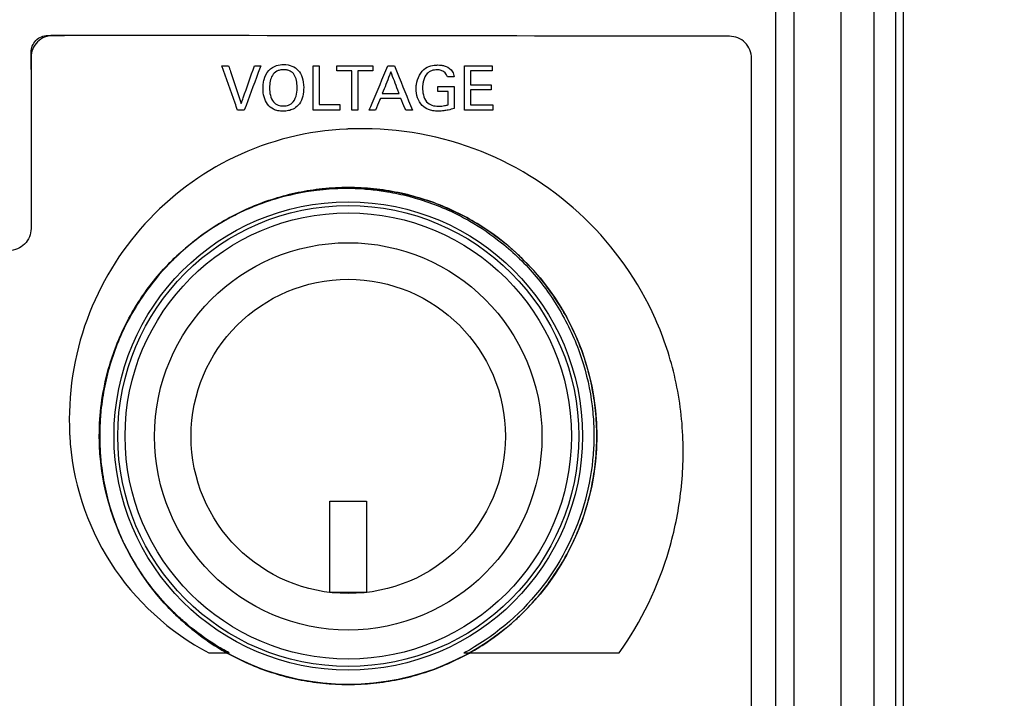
# Model space of a CAD drawing. Header units: inches. Extents: x 0 to 34, y 0 to 22.
# Tile 41 of 86: x 11.5 to 12.2, y 12.2 to 12.7. Entities that reach past the tile are written whole.
import ezdxf

# ---------------------------------------------------------------- set-up
doc = ezdxf.new("R2010")
doc.units = ezdxf.units.IN
doc.header["$LTSCALE"] = 1.87
doc.header["$MEASUREMENT"] = 0
doc.layers.get('0').update_dxf_attribs({"linetype": 'CONTINUOUS'})
for name, color, linetype in [('COSMETIC', 7, 'CONTINUOUS'), ('DATUMCURVES', 7, 'CONTINUOUS'), ('DIMENSIONS', 7, 'CONTINUOUS')]:
    doc.layers.add(name, color=color, linetype=linetype)
doc.styles.get("Standard").update_dxf_attribs({"font": 'txt', "width": 0.8})
doc.dimstyles.new('DIMSTYLE_1', dxfattribs={"dimtxt": 0.125, "dimasz": 0.1875, "dimexe": 0.18, "dimexo": 0.0625, "dimgap": 0.09, "dimtad": 0, "dimtih": 1, "dimtoh": 1, "dimdec": 3, "dimlfac": 2, "dimzin": 4, "dimdsep": 46, "dimtxsty": 'STANDARD', "dimblk": '_FILLED', "dimblk1": '_FILLED', "dimblk2": '_FILLED', "dimcen": 0.09, "dimadec": 0, "dimazin": 0, "dimtp": 0.01, "dimtm": 0.01, "dimtfac": 1, "dimtdec": 3, "dimtofl": 0, "dimtmove": 0, "dimatfit": 3, "dimldrblk": '_FILLED', "dimfxl": 1, "dimtolj": 1, "dimtzin": 4, "dimarcsym": 0})

# ---------------------------------------------------------------- blocks, each defined once
blk = doc.blocks.new('_FILLED')
at = {"color": 0, "linetype": 'BYBLOCK'}
blk.add_solid([(0, 0), (-1, 0.1667), (-1, -0.1667)], dxfattribs=at)
blk = doc.blocks.new('*D0')
at = {"layer": 'DIMENSIONS', "color": 2, "linetype": 'CONTINUOUS'}
for p, q in [((12.09386, 14.07421), (13.04962, 14.06731)), ((12.92462, 14.06821), (12.90569, 11.44602)), ((12.88496, 8.57383), (12.90389, 11.19602)), ((12.13025, 8.57928), (13.00996, 8.57293))]:
    blk.add_line(p, q, dxfattribs=at)
at = {"layer": 'DIMENSIONS', "color": 2, "linetype": 'CONTINUOUS', "xscale": 0.1875, "yscale": 0.1875, "zscale": 0.1875}
for p, rotation in [((12.92462, 14.06821), 89.586465), ((12.88496, 8.57383), 269.586465)]:
    blk.add_blockref('_FILLED', p, dxfattribs=dict(at, rotation=rotation))
at = {"layer": 'DIMENSIONS', "color": 2, "linetype": 'CONTINUOUS', "width": 0.8}
for s, p in [('[', (12.86729, 11.25852)), (']', (13.56729, 11.25852)), ('10.989', (12.14229, 11.25852)), ('279.12', (12.96729, 11.25852))]:
    blk.add_text(s, height=0.125, dxfattribs=at).set_placement(p)

msp = doc.modelspace()

# ---------------------------------------------------------------- linework, layer by layer
at = {"color": 7, "linetype": 'CONTINUOUS'}
for p, q in [((12.12983, 9.84004), (12.12983, 13.97616)), ((12.1349, 13.97616), (12.1349, 8.63753)), ((12.09223, 13.09067), (12.09223, 9.89966)), ((12.11469, 13.09075), (12.11469, 9.89966)), ((12.0603, 9.92016), (12.0603, 12.98266)), ((12.0478, 9.93266), (12.0478, 12.97016))]:
    msp.add_line(p, q, dxfattribs=at)
for centre, radius in [((11.7553, 12.39916), 0.17), ((11.7553, 12.39916), 0.16021), ((11.7553, 12.39916), 0.15763), ((11.7553, 12.39916), 0.15263), ((11.7553, 12.39891), 0.1325), ((11.7553, 12.39891), 0.1075)]:
    msp.add_circle(centre, radius, dxfattribs=at)
at = {"layer": 'COSMETIC', "color": 7, "linetype": 'CONTINUOUS'}
for p, q in [((11.7428, 12.35464), (11.7678, 12.35464)), ((11.7428, 12.29214), (11.7428, 12.35464)), ((11.7678, 12.35464), (11.7678, 12.29214)), ((11.7678, 12.29214), (11.7428, 12.29214))]:
    msp.add_line(p, q, dxfattribs=at)
at = {"layer": 'DATUMCURVES', "color": 40, "linetype": 'CONTINUOUS'}
for points, knots in [([(12.0478, 9.93266, -0.08195), (12.0478, 10.09086, -0.08195), (12.0478, 11.10336, -0.08195), (12.0478, 12.11586, -0.08195), (12.0478, 12.97015, -0.08195)], [0, 0, 0, 0, 0.15625, 1, 1, 1, 1]), ([(11.53833, 12.66156, -0.08195), (11.53833, 12.66454, -0.08195), (11.54073, 12.6707, -0.08195), (11.54686, 12.67329, -0.08195), (11.54979, 12.67329, -0.08195)], [0, 0, 0, 0, 0.504078, 1, 1, 1, 1]), ([(11.55333, 12.67328, -0.08195), (11.54951, 12.67328, -0.08195), (11.54156, 12.67007, -0.08195), (11.53833, 12.66212, -0.08195), (11.53833, 12.6583, -0.08195)], [0, 0, 0, 0, 0.500037, 1, 1, 1, 1]), ([(11.54979, 12.67329, -0.08195), (11.55128, 12.67329, -0.08195), (11.5551, 12.67329, -0.08195), (11.55892, 12.67329, -0.08195), (11.56125, 12.67329, -0.08195)], [0, 0, 0, 0, 0.388404, 1, 1, 1, 1]), ([(12.0161, 12.67269, -0.08195), (11.992, 12.67272, -0.08195), (11.83774, 12.67291, -0.08195), (11.68349, 12.67311, -0.08195), (11.55333, 12.67328, -0.08195)], [0, 0, 0, 0, 0.15625, 1, 1, 1, 1]), ([(12.0311, 12.65766, -0.08195), (12.0311, 12.66149, -0.08195), (12.02788, 12.66945, -0.08195), (12.01993, 12.67268, -0.08195), (12.0161, 12.67269, -0.08195)], [0, 0, 0, 0, 0.49997, 1, 1, 1, 1]), ([(11.53833, 12.64983, -0.08195), (11.53833, 12.65014, -0.08195), (11.53833, 12.65405, -0.08195), (11.53833, 12.65796, -0.08195), (11.53833, 12.66156, -0.08195)], [0, 0, 0, 0, 0.078922, 1, 1, 1, 1]), ([(11.53833, 12.6583, -0.08195), (11.53833, 12.65773, -0.08195), (11.53833, 12.65412, -0.08195), (11.53833, 12.65052, -0.08195), (11.53833, 12.64747, -0.08195)], [0, 0, 0, 0, 0.15625, 1, 1, 1, 1]), ([(12.0311, 11.51788, -0.08195), (12.0311, 11.57725, -0.08195), (12.0311, 11.95717, -0.08195), (12.0311, 12.3371, -0.08195), (12.0311, 12.65766, -0.08195)], [0, 0, 0, 0, 0.15625, 1, 1, 1, 1]), ([(11.67959, 12.62216, -0.08195), (11.67903, 12.62374, -0.08195), (11.67543, 12.63386, -0.08195), (11.67182, 12.64399, -0.08195), (11.66878, 12.65253, -0.08195)], [0, 0, 0, 0, 0.15625, 1, 1, 1, 1]), ([(11.66878, 12.65253, -0.08195), (11.66902, 12.65253, -0.08195), (11.67058, 12.65253, -0.08195), (11.67214, 12.65253, -0.08195), (11.67345, 12.65253, -0.08195)], [0, 0, 0, 0, 0.15625, 1, 1, 1, 1]), ([(11.67345, 12.65253, -0.08195), (11.6739, 12.65118, -0.08195), (11.67677, 12.64252, -0.08195), (11.67965, 12.63387, -0.08195), (11.68208, 12.62657, -0.08195)], [0, 0, 0, 0, 0.15625, 1, 1, 1, 1]), ([(11.68208, 12.62657, -0.08195), (11.68255, 12.62793, -0.08195), (11.68558, 12.63658, -0.08195), (11.6886, 12.64523, -0.08195), (11.69116, 12.65253, -0.08195)], [0, 0, 0, 0, 0.15625, 1, 1, 1, 1]), ([(11.69541, 12.65253, -0.08195), (11.69483, 12.65095, -0.08195), (11.6911, 12.64082, -0.08195), (11.68737, 12.6307, -0.08195), (11.68422, 12.62216, -0.08195)], [0, 0, 0, 0, 0.15625, 1, 1, 1, 1]), ([(11.69116, 12.65253, -0.08195), (11.69138, 12.65253, -0.08195), (11.6928, 12.65253, -0.08195), (11.69421, 12.65253, -0.08195), (11.69541, 12.65253, -0.08195)], [0, 0, 0, 0, 0.15625, 1, 1, 1, 1]), ([(11.72078, 12.62521, -0.08195), (11.71987, 12.62427, -0.08195), (11.71802, 12.62288, -0.08195), (11.71462, 12.62169, -0.08195), (11.71083, 12.62132, -0.08195), (11.70708, 12.62167, -0.08195), (11.7032, 12.62295, -0.08195), (11.6997, 12.62589, -0.08195), (11.69748, 12.63105, -0.08195), (11.69697, 12.63577, -0.08195), (11.69713, 12.63991, -0.08195), (11.69784, 12.64422, -0.08195), (11.69931, 12.64746, -0.08195), (11.70097, 12.64925, -0.08195)], [0, 0, 0, 0, 0.098396, 0.168678, 0.238961, 0.306241, 0.373521, 0.508081, 0.642642, 0.777202, 0.832902, 0.888601, 1, 1, 1, 1]), ([(11.70097, 12.64925, -0.08195), (11.70255, 12.65095, -0.08195), (11.70625, 12.653, -0.08195), (11.71212, 12.65357, -0.08195), (11.71697, 12.65265, -0.08195), (11.7214, 12.64966, -0.08195), (11.72415, 12.64479, -0.08195), (11.72508, 12.63831, -0.08195), (11.72441, 12.63154, -0.08195), (11.72271, 12.6275, -0.08195), (11.72117, 12.62562, -0.08195), (11.72078, 12.62521, -0.08195)], [0, 0, 0, 0, 0.093931, 0.187862, 0.327833, 0.467805, 0.607777, 0.747748, 0.857423, 0.967098, 1, 1, 1, 1]), ([(11.72036, 12.63768, -0.08195), (11.72036, 12.6394, -0.08195), (11.72007, 12.64264, -0.08195), (11.71858, 12.64654, -0.08195), (11.71623, 12.64871, -0.08195), (11.71363, 12.64963, -0.08195), (11.71106, 12.64988, -0.08195), (11.70842, 12.6496, -0.08195), (11.70562, 12.64854, -0.08195), (11.70318, 12.64612, -0.08195), (11.70172, 12.64204, -0.08195), (11.70147, 12.63896, -0.08195), (11.70147, 12.63738, -0.08195)], [0, 0, 0, 0, 0.118517, 0.237034, 0.355552, 0.41481, 0.474069, 0.53981, 0.605552, 0.737034, 0.868517, 1, 1, 1, 1]), ([(11.73122, 12.65253, -0.08195), (11.73144, 12.65253, -0.08195), (11.73283, 12.65253, -0.08195), (11.73422, 12.65253, -0.08195), (11.73539, 12.65253, -0.08195)], [0, 0, 0, 0, 0.15625, 1, 1, 1, 1]), ([(11.73122, 12.62216, -0.08195), (11.73122, 12.62374, -0.08195), (11.73122, 12.63386, -0.08195), (11.73122, 12.64399, -0.08195), (11.73122, 12.65253, -0.08195)], [0, 0, 0, 0, 0.15625, 1, 1, 1, 1]), ([(11.73539, 12.65253, -0.08195), (11.73539, 12.65114, -0.08195), (11.73539, 12.64226, -0.08195), (11.73539, 12.63339, -0.08195), (11.73539, 12.6259, -0.08195)], [0, 0, 0, 0, 0.15625, 1, 1, 1, 1]), ([(11.74759, 12.64895, -0.08195), (11.74759, 12.64914, -0.08195), (11.74759, 12.65033, -0.08195), (11.74759, 12.65152, -0.08195), (11.74759, 12.65253, -0.08195)], [0, 0, 0, 0, 0.15625, 1, 1, 1, 1]), ([(11.74759, 12.65253, -0.08195), (11.74887, 12.65253, -0.08195), (11.75705, 12.65253, -0.08195), (11.76522, 12.65253, -0.08195), (11.77212, 12.65253, -0.08195)], [0, 0, 0, 0, 0.15625, 1, 1, 1, 1]), ([(11.75777, 12.64895, -0.08195), (11.75724, 12.64895, -0.08195), (11.75385, 12.64895, -0.08195), (11.75046, 12.64895, -0.08195), (11.74759, 12.64895, -0.08195)], [0, 0, 0, 0, 0.15625, 1, 1, 1, 1]), ([(11.75777, 12.62216, -0.08195), (11.75777, 12.62355, -0.08195), (11.75777, 12.63248, -0.08195), (11.75777, 12.64142, -0.08195), (11.75777, 12.64895, -0.08195)], [0, 0, 0, 0, 0.15625, 1, 1, 1, 1]), ([(11.77212, 12.64895, -0.08195), (11.77159, 12.64895, -0.08195), (11.7682, 12.64895, -0.08195), (11.7648, 12.64895, -0.08195), (11.76194, 12.64895, -0.08195)], [0, 0, 0, 0, 0.15625, 1, 1, 1, 1]), ([(11.76194, 12.64895, -0.08195), (11.76194, 12.64756, -0.08195), (11.76194, 12.63863, -0.08195), (11.76194, 12.62969, -0.08195), (11.76194, 12.62216, -0.08195)], [0, 0, 0, 0, 0.15625, 1, 1, 1, 1]), ([(11.76964, 12.62216, -0.08195), (11.77031, 12.62374, -0.08195), (11.77457, 12.63386, -0.08195), (11.77883, 12.64399, -0.08195), (11.78243, 12.65253, -0.08195)], [0, 0, 0, 0, 0.15625, 1, 1, 1, 1]), ([(11.77212, 12.65253, -0.08195), (11.77212, 12.65234, -0.08195), (11.77212, 12.65115, -0.08195), (11.77212, 12.64996, -0.08195), (11.77212, 12.64895, -0.08195)], [0, 0, 0, 0, 0.15625, 1, 1, 1, 1]), ([(11.78449, 12.64836, -0.08195), (11.78419, 12.64759, -0.08195), (11.78222, 12.64262, -0.08195), (11.78026, 12.63766, -0.08195), (11.77861, 12.63347, -0.08195)], [0, 0, 0, 0, 0.15625, 1, 1, 1, 1]), ([(11.78243, 12.65253, -0.08195), (11.78267, 12.65253, -0.08195), (11.78417, 12.65253, -0.08195), (11.78567, 12.65253, -0.08195), (11.78693, 12.65253, -0.08195)], [0, 0, 0, 0, 0.15625, 1, 1, 1, 1]), ([(11.79009, 12.63347, -0.08195), (11.7898, 12.63425, -0.08195), (11.78793, 12.63921, -0.08195), (11.78607, 12.64417, -0.08195), (11.78449, 12.64836, -0.08195)], [0, 0, 0, 0, 0.15625, 1, 1, 1, 1]), ([(11.78693, 12.65253, -0.08195), (11.78757, 12.65095, -0.08195), (11.79167, 12.64082, -0.08195), (11.79576, 12.6307, -0.08195), (11.79922, 12.62216, -0.08195)], [0, 0, 0, 0, 0.15625, 1, 1, 1, 1]), ([(11.80171, 12.63684, -0.08195), (11.80171, 12.63782, -0.08195), (11.80205, 12.64301, -0.08195), (11.80469, 12.64851, -0.08195), (11.80823, 12.65089, -0.08195)], [0, 0, 0, 0, 0.18671, 1, 1, 1, 1]), ([(11.81622, 12.64971, -0.08195), (11.8149, 12.64971, -0.08195), (11.81234, 12.64945, -0.08195), (11.80859, 12.64693, -0.08195), (11.80687, 12.64322, -0.08195), (11.80622, 12.6398, -0.08195), (11.80609, 12.63742, -0.08195), (11.80622, 12.63505, -0.08195), (11.80677, 12.63175, -0.08195), (11.80826, 12.62772, -0.08195), (11.81251, 12.62514, -0.08195), (11.81568, 12.62484, -0.08195), (11.81738, 12.62485, -0.08195), (11.81759, 12.62485, -0.08195)], [0, 0, 0, 0, 0.105334, 0.200117, 0.34857, 0.417401, 0.4794, 0.5383, 0.607123, 0.748478, 0.864204, 0.983789, 1, 1, 1, 1]), ([(11.80823, 12.65089, -0.08195), (11.80964, 12.65184, -0.08195), (11.81203, 12.65265, -0.08195), (11.81494, 12.65299, -0.08195), (11.81684, 12.65305, -0.08195), (11.8188, 12.65298, -0.08195), (11.822, 12.65242, -0.08195), (11.82438, 12.65108, -0.08195), (11.82564, 12.64979, -0.08195)], [0, 0, 0, 0, 0.275855, 0.391918, 0.475142, 0.583165, 0.708563, 1, 1, 1, 1]), ([(11.82308, 12.64496, -0.08195), (11.82275, 12.64694, -0.08195), (11.82008, 12.64954, -0.08195), (11.81714, 12.64971, -0.08195), (11.81622, 12.64971, -0.08195)], [0, 0, 0, 0, 0.685431, 1, 1, 1, 1]), ([(11.82564, 12.64979, -0.08195), (11.82605, 12.64937, -0.08195), (11.82718, 12.64797, -0.08195), (11.82758, 12.64615, -0.08195), (11.82767, 12.64496, -0.08195)], [0, 0, 0, 0, 0.328531, 1, 1, 1, 1]), ([(11.83474, 12.65253, -0.08195), (11.83573, 12.65253, -0.08195), (11.84208, 12.65253, -0.08195), (11.84844, 12.65253, -0.08195), (11.8538, 12.65253, -0.08195)], [0, 0, 0, 0, 0.15625, 1, 1, 1, 1]), ([(11.83474, 12.62216, -0.08195), (11.83474, 12.62374, -0.08195), (11.83474, 12.63386, -0.08195), (11.83474, 12.64399, -0.08195), (11.83474, 12.65253, -0.08195)], [0, 0, 0, 0, 0.15625, 1, 1, 1, 1]), ([(11.8538, 12.64895, -0.08195), (11.85302, 12.64895, -0.08195), (11.84807, 12.64895, -0.08195), (11.84312, 12.64895, -0.08195), (11.83894, 12.64895, -0.08195)], [0, 0, 0, 0, 0.15625, 1, 1, 1, 1]), ([(11.83894, 12.64895, -0.08195), (11.83894, 12.64846, -0.08195), (11.83894, 12.6453, -0.08195), (11.83894, 12.64215, -0.08195), (11.83894, 12.63949, -0.08195)], [0, 0, 0, 0, 0.15625, 1, 1, 1, 1]), ([(11.8538, 12.65253, -0.08195), (11.8538, 12.65234, -0.08195), (11.8538, 12.65115, -0.08195), (11.8538, 12.64996, -0.08195), (11.8538, 12.64895, -0.08195)], [0, 0, 0, 0, 0.15625, 1, 1, 1, 1]), ([(11.53833, 12.64747, -0.08195), (11.53833, 12.64514, -0.08195), (11.53833, 12.63513, -0.08195), (11.53833, 12.62513, -0.08195), (11.53833, 12.61747, -0.08195)], [0, 0, 0, 0, 0.233588, 1, 1, 1, 1]), ([(11.82767, 12.64496, -0.08195), (11.82743, 12.64496, -0.08195), (11.8259, 12.64496, -0.08195), (11.82437, 12.64496, -0.08195), (11.82308, 12.64496, -0.08195)], [0, 0, 0, 0, 0.15625, 1, 1, 1, 1]), ([(11.70416, 12.62779, -0.08195), (11.70589, 12.62565, -0.08195), (11.7098, 12.6247, -0.08195), (11.7146, 12.62533, -0.08195), (11.71834, 12.62782, -0.08195), (11.72025, 12.63326, -0.08195), (11.72036, 12.63665, -0.08195), (11.72036, 12.63768, -0.08195)], [0, 0, 0, 0, 0.284879, 0.43214, 0.5794, 0.7897, 1, 1, 1, 1]), ([(11.82779, 12.62333, -0.08195), (11.82643, 12.62288, -0.08195), (11.82406, 12.6222, -0.08195), (11.82043, 12.62161, -0.08195), (11.81692, 12.6214, -0.08195), (11.8134, 12.62163, -0.08195), (11.80952, 12.62258, -0.08195), (11.80534, 12.62524, -0.08195), (11.8023, 12.6305, -0.08195), (11.80171, 12.63473, -0.08195), (11.80171, 12.63684, -0.08195)], [0, 0, 0, 0, 0.12059, 0.207911, 0.310141, 0.416928, 0.504939, 0.646138, 0.82146, 1, 1, 1, 1]), ([(11.81664, 12.63482, -0.08195), (11.81664, 12.635, -0.08195), (11.81664, 12.63616, -0.08195), (11.81664, 12.63733, -0.08195), (11.81664, 12.63831, -0.08195)], [0, 0, 0, 0, 0.15625, 1, 1, 1, 1]), ([(11.81664, 12.63831, -0.08195), (11.81722, 12.63831, -0.08195), (11.82094, 12.63831, -0.08195), (11.82465, 12.63831, -0.08195), (11.82779, 12.63831, -0.08195)], [0, 0, 0, 0, 0.15625, 1, 1, 1, 1]), ([(11.82358, 12.63482, -0.08195), (11.82322, 12.63482, -0.08195), (11.82091, 12.63482, -0.08195), (11.81859, 12.63482, -0.08195), (11.81664, 12.63482, -0.08195)], [0, 0, 0, 0, 0.15625, 1, 1, 1, 1]), ([(11.82358, 12.62581, -0.08195), (11.82358, 12.62628, -0.08195), (11.82358, 12.62928, -0.08195), (11.82358, 12.63229, -0.08195), (11.82358, 12.63482, -0.08195)], [0, 0, 0, 0, 0.15625, 1, 1, 1, 1]), ([(11.82779, 12.63831, -0.08195), (11.82779, 12.63753, -0.08195), (11.82779, 12.63254, -0.08195), (11.82779, 12.62754, -0.08195), (11.82779, 12.62333, -0.08195)], [0, 0, 0, 0, 0.15625, 1, 1, 1, 1]), ([(11.83894, 12.63949, -0.08195), (11.83968, 12.63949, -0.08195), (11.84439, 12.63949, -0.08195), (11.84911, 12.63949, -0.08195), (11.85308, 12.63949, -0.08195)], [0, 0, 0, 0, 0.15625, 1, 1, 1, 1]), ([(11.85308, 12.63595, -0.08195), (11.85235, 12.63595, -0.08195), (11.84763, 12.63595, -0.08195), (11.84292, 12.63595, -0.08195), (11.83894, 12.63595, -0.08195)], [0, 0, 0, 0, 0.15625, 1, 1, 1, 1]), ([(11.83894, 12.63595, -0.08195), (11.83894, 12.63543, -0.08195), (11.83894, 12.63206, -0.08195), (11.83894, 12.6287, -0.08195), (11.83894, 12.62586, -0.08195)], [0, 0, 0, 0, 0.15625, 1, 1, 1, 1]), ([(11.85308, 12.63949, -0.08195), (11.85308, 12.6393, -0.08195), (11.85308, 12.63812, -0.08195), (11.85308, 12.63695, -0.08195), (11.85308, 12.63595, -0.08195)], [0, 0, 0, 0, 0.15625, 1, 1, 1, 1]), ([(11.77726, 12.63006, -0.08195), (11.77709, 12.62965, -0.08195), (11.77599, 12.62702, -0.08195), (11.7749, 12.62438, -0.08195), (11.77398, 12.62216, -0.08195)], [0, 0, 0, 0, 0.15625, 1, 1, 1, 1]), ([(11.79135, 12.63006, -0.08195), (11.79062, 12.63006, -0.08195), (11.78592, 12.63006, -0.08195), (11.78122, 12.63006, -0.08195), (11.77726, 12.63006, -0.08195)], [0, 0, 0, 0, 0.15625, 1, 1, 1, 1]), ([(11.77861, 12.63347, -0.08195), (11.7792, 12.63347, -0.08195), (11.78303, 12.63347, -0.08195), (11.78686, 12.63347, -0.08195), (11.79009, 12.63347, -0.08195)], [0, 0, 0, 0, 0.15625, 1, 1, 1, 1]), ([(11.79463, 12.62216, -0.08195), (11.79446, 12.62257, -0.08195), (11.79337, 12.6252, -0.08195), (11.79227, 12.62784, -0.08195), (11.79135, 12.63006, -0.08195)], [0, 0, 0, 0, 0.15625, 1, 1, 1, 1]), ([(11.68422, 12.62216, -0.08195), (11.68398, 12.62216, -0.08195), (11.68244, 12.62216, -0.08195), (11.6809, 12.62216, -0.08195), (11.67959, 12.62216, -0.08195)], [0, 0, 0, 0, 0.15625, 1, 1, 1, 1]), ([(11.74953, 12.62216, -0.08195), (11.74857, 12.62216, -0.08195), (11.74247, 12.62216, -0.08195), (11.73637, 12.62216, -0.08195), (11.73122, 12.62216, -0.08195)], [0, 0, 0, 0, 0.15625, 1, 1, 1, 1]), ([(11.73539, 12.6259, -0.08195), (11.73612, 12.6259, -0.08195), (11.74084, 12.6259, -0.08195), (11.74555, 12.6259, -0.08195), (11.74953, 12.6259, -0.08195)], [0, 0, 0, 0, 0.15625, 1, 1, 1, 1]), ([(11.74953, 12.6259, -0.08195), (11.74953, 12.6257, -0.08195), (11.74953, 12.62446, -0.08195), (11.74953, 12.62321, -0.08195), (11.74953, 12.62216, -0.08195)], [0, 0, 0, 0, 0.15625, 1, 1, 1, 1]), ([(11.76194, 12.62216, -0.08195), (11.76172, 12.62216, -0.08195), (11.76033, 12.62216, -0.08195), (11.75894, 12.62216, -0.08195), (11.75777, 12.62216, -0.08195)], [0, 0, 0, 0, 0.15625, 1, 1, 1, 1]), ([(11.77398, 12.62216, -0.08195), (11.77375, 12.62216, -0.08195), (11.7723, 12.62216, -0.08195), (11.77086, 12.62216, -0.08195), (11.76964, 12.62216, -0.08195)], [0, 0, 0, 0, 0.15625, 1, 1, 1, 1]), ([(11.79922, 12.62216, -0.08195), (11.79898, 12.62216, -0.08195), (11.79745, 12.62216, -0.08195), (11.79592, 12.62216, -0.08195), (11.79463, 12.62216, -0.08195)], [0, 0, 0, 0, 0.15625, 1, 1, 1, 1]), ([(11.81759, 12.62485, -0.08195), (11.81881, 12.62488, -0.08195), (11.82083, 12.62507, -0.08195), (11.8228, 12.62558, -0.08195), (11.82358, 12.62581, -0.08195)], [0, 0, 0, 0, 0.598383, 1, 1, 1, 1]), ([(11.85413, 12.62216, -0.08195), (11.85312, 12.62216, -0.08195), (11.84666, 12.62216, -0.08195), (11.84019, 12.62216, -0.08195), (11.83474, 12.62216, -0.08195)], [0, 0, 0, 0, 0.15625, 1, 1, 1, 1]), ([(11.83894, 12.62586, -0.08195), (11.83973, 12.62586, -0.08195), (11.8448, 12.62586, -0.08195), (11.84986, 12.62586, -0.08195), (11.85413, 12.62586, -0.08195)], [0, 0, 0, 0, 0.15625, 1, 1, 1, 1]), ([(11.85413, 12.62586, -0.08195), (11.85413, 12.62567, -0.08195), (11.85413, 12.62443, -0.08195), (11.85413, 12.6232, -0.08195), (11.85413, 12.62216, -0.08195)], [0, 0, 0, 0, 0.15625, 1, 1, 1, 1]), ([(11.53833, 12.61747, -0.08195), (11.53833, 12.61349, -0.08195), (11.53833, 12.58803, -0.08195), (11.53833, 12.56258, -0.08195), (11.53833, 12.5411, -0.08195)], [0, 0, 0, 0, 0.15625, 1, 1, 1, 1]), ([(11.75417, 12.6092, -0.08195), (11.72783, 12.60801, -0.08195), (11.67592, 12.59511, -0.08195), (11.61261, 12.54761, -0.08195), (11.57143, 12.48002, -0.08195), (11.56347, 12.42712, -0.08195), (11.56472, 12.40078, -0.08195)], [0, 0, 0, 0, 0.25432, 0.499883, 0.745574, 1, 1, 1, 1]), ([(11.94061, 12.2507, -0.08195), (11.95572, 12.27211, -0.08195), (11.9732, 12.30835, -0.08195), (11.98242, 12.35345, -0.08195), (11.98449, 12.3797, -0.08195), (11.98439, 12.40774, -0.08195), (11.97925, 12.44346, -0.08195), (11.9598, 12.49764, -0.08195), (11.91677, 12.55583, -0.08195), (11.84256, 12.60149, -0.08195), (11.78433, 12.61052, -0.08195), (11.75531, 12.60925, -0.08195)], [0, 0, 0, 0, 0.157047, 0.23557, 0.275023, 0.314675, 0.403513, 0.48972, 0.657837, 0.8259, 1, 1, 1, 1]), ([(11.73753, 12.56823, -0.08195), (11.73194, 12.56765, -0.08195), (11.7152, 12.56506, -0.08195), (11.68862, 12.55675, -0.08195), (11.66237, 12.54246, -0.08195), (11.64761, 12.53093, -0.08195), (11.64181, 12.52572, -0.08195)], [0, 0, 0, 0, 0.152481, 0.464478, 0.776475, 1, 1, 1, 1]), ([(11.7047, 12.56126, -0.08195), (11.70497, 12.56135, -0.08195), (11.7144, 12.56422, -0.08195), (11.72409, 12.56626, -0.08195), (11.7336, 12.56742, -0.08195)], [0, 0, 0, 0, 0.029079, 1, 1, 1, 1]), ([(11.7336, 12.56742, -0.08195), (11.73511, 12.56761, -0.08195), (11.738, 12.56792, -0.08195), (11.74089, 12.56816, -0.08195), (11.74226, 12.56826, -0.08195)], [0, 0, 0, 0, 0.523939, 1, 1, 1, 1]), ([(11.86882, 12.5257, -0.08195), (11.86301, 12.53091, -0.08195), (11.84824, 12.54245, -0.08195), (11.82198, 12.55675, -0.08195), (11.79528, 12.5651, -0.08195), (11.77279, 12.56856, -0.08195), (11.7553, 12.56945, -0.08195), (11.74352, 12.56885, -0.08195), (11.73766, 12.56825, -0.08195), (11.73753, 12.56823, -0.08195)], [0, 0, 0, 0, 0.169678, 0.406146, 0.642614, 0.760849, 0.879083, 0.997334, 1, 1, 1, 1]), ([(11.76594, 12.56825, -0.08195), (11.76757, 12.56814, -0.08195), (11.773, 12.56767, -0.08195), (11.7784, 12.56695, -0.08195), (11.78217, 12.56632, -0.08195)], [0, 0, 0, 0, 0.299768, 1, 1, 1, 1]), ([(11.67074, 12.54661, -0.08195), (11.67179, 12.5472, -0.08195), (11.67789, 12.55057, -0.08195), (11.68791, 12.55535, -0.08195), (11.69719, 12.55881, -0.08195), (11.70109, 12.56011, -0.08195)], [0, 0, 0, 0, 0.108119, 0.6287, 1, 1, 1, 1]), ([(11.7967, 12.56321, -0.08195), (11.79869, 12.56269, -0.08195), (11.81111, 12.55922, -0.08195), (11.82514, 12.55352, -0.08195), (11.83655, 12.54726, -0.08195), (11.83845, 12.54618, -0.08195)], [0, 0, 0, 0, 0.136688, 0.855242, 1, 1, 1, 1]), ([(11.53833, 12.5411, -0.08195), (11.53833, 12.53727, -0.08195), (11.53511, 12.52932, -0.08195), (11.52716, 12.5261, -0.08195), (11.52333, 12.5261, -0.08195)], [0, 0, 0, 0, 0.499959, 1, 1, 1, 1]), ([(11.58515, 12.40515, -0.08195), (11.58566, 12.41965, -0.08195), (11.58979, 12.44496, -0.08195), (11.60348, 12.47857, -0.08195), (11.62152, 12.50621, -0.08195), (11.64101, 12.52609, -0.08195), (11.65781, 12.53876, -0.08195), (11.66626, 12.54403, -0.08195), (11.66997, 12.54616, -0.08195)], [0, 0, 0, 0, 0.25212, 0.441419, 0.632118, 0.826057, 0.925169, 1, 1, 1, 1]), ([(11.83845, 12.54618, -0.08195), (11.84602, 12.54184, -0.08195), (11.86245, 12.53064, -0.08195), (11.88076, 12.5127, -0.08195), (11.89433, 12.49469, -0.08195), (11.90325, 12.47995, -0.08195), (11.91067, 12.4644, -0.08195), (11.91826, 12.44318, -0.08195), (11.92236, 12.42233, -0.08195), (11.92322, 12.40688, -0.08195), (11.92329, 12.40252, -0.08195)], [0, 0, 0, 0, 0.150029, 0.340739, 0.438199, 0.537537, 0.636853, 0.734297, 0.924988, 1, 1, 1, 1]), ([(11.64131, 12.52527, -0.08195), (11.63919, 12.52335, -0.08195), (11.63068, 12.51526, -0.08195), (11.62302, 12.50631, -0.08195), (11.61779, 12.49912, -0.08195)], [0, 0, 0, 0, 0.243728, 1, 1, 1, 1]), ([(11.89284, 12.49908, -0.08195), (11.8876, 12.50629, -0.08195), (11.87992, 12.51526, -0.08195), (11.87139, 12.52337, -0.08195), (11.86926, 12.5253, -0.08195)], [0, 0, 0, 0, 0.755752, 1, 1, 1, 1]), ([(11.61779, 12.49912, -0.08195), (11.61661, 12.4975, -0.08195), (11.60919, 12.48693, -0.08195), (11.5977, 12.46583, -0.08195), (11.58935, 12.43913, -0.08195), (11.58618, 12.41851, -0.08195), (11.58553, 12.40886, -0.08195), (11.5854, 12.40498, -0.08195)], [0, 0, 0, 0, 0.060893, 0.392343, 0.723792, 0.889517, 1, 1, 1, 1]), ([(11.92529, 12.39915, -0.08195), (11.92529, 12.40498, -0.08195), (11.9247, 12.41664, -0.08195), (11.92125, 12.43913, -0.08195), (11.9129, 12.46583, -0.08195), (11.90142, 12.48692, -0.08195), (11.89401, 12.49747, -0.08195), (11.89284, 12.49908, -0.08195)], [0, 0, 0, 0, 0.157131, 0.314262, 0.628525, 0.942787, 1, 1, 1, 1]), ([(11.56477, 12.39952, -0.08195), (11.56636, 12.3691, -0.08195), (11.58573, 12.30804, -0.08195), (11.63307, 12.26489, -0.08195), (11.66003, 12.2507, -0.08195)], [0, 0, 0, 0, 0.499951, 1, 1, 1, 1]), ([(11.86919, 12.27294, -0.08195), (11.87135, 12.27489, -0.08195), (11.88134, 12.28439, -0.08195), (11.89711, 12.30349, -0.08195), (11.9129, 12.33247, -0.08195), (11.92125, 12.35917, -0.08195), (11.9247, 12.38167, -0.08195), (11.92529, 12.39333, -0.08195), (11.92529, 12.39915, -0.08195)], [0, 0, 0, 0, 0.062569, 0.296927, 0.531285, 0.765642, 0.882821, 1, 1, 1, 1]), ([(11.59988, 12.33028, -0.08195), (11.59688, 12.33696, -0.08195), (11.5904, 12.35425, -0.08195), (11.58589, 12.37711, -0.08195), (11.58509, 12.39307, -0.08195), (11.58505, 12.3979, -0.08195)], [0, 0, 0, 0, 0.315227, 0.792922, 1, 1, 1, 1]), ([(11.5854, 12.39333, -0.08195), (11.58553, 12.38945, -0.08195), (11.58618, 12.3798, -0.08195), (11.58935, 12.35917, -0.08195), (11.5977, 12.33247, -0.08195), (11.61349, 12.30349, -0.08195), (11.62925, 12.2844, -0.08195), (11.63923, 12.27491, -0.08195), (11.64138, 12.27297, -0.08195)], [0, 0, 0, 0, 0.08132, 0.2033, 0.44726, 0.69122, 0.935179, 1, 1, 1, 1]), ([(11.92328, 12.39597, -0.08195), (11.92318, 12.39161, -0.08195), (11.92226, 12.37643, -0.08195), (11.9151, 12.34016, -0.08195), (11.88914, 12.29027, -0.08195), (11.85417, 12.26133, -0.08195), (11.83447, 12.2507, -0.08195)], [0, 0, 0, 0, 0.07364, 0.256417, 0.621644, 1, 1, 1, 1]), ([(11.61665, 12.30111, -0.08195), (11.61251, 12.3069, -0.08195), (11.60668, 12.31625, -0.08195), (11.60177, 12.32612, -0.08195), (11.60016, 12.32966, -0.08195)], [0, 0, 0, 0, 0.647159, 1, 1, 1, 1]), ([(11.6193, 12.29751, -0.08195), (11.61906, 12.29782, -0.08195), (11.61816, 12.29901, -0.08195), (11.61729, 12.30022, -0.08195), (11.61665, 12.30111, -0.08195)], [0, 0, 0, 0, 0.265466, 1, 1, 1, 1]), ([(11.63861, 12.27605, -0.08195), (11.63725, 12.27732, -0.08195), (11.63031, 12.28403, -0.08195), (11.62398, 12.29131, -0.08195), (11.6193, 12.29751, -0.08195)], [0, 0, 0, 0, 0.192998, 1, 1, 1, 1]), ([(11.64172, 12.27266, -0.08195), (11.64755, 12.26742, -0.08195), (11.66234, 12.25586, -0.08195), (11.68862, 12.24155, -0.08195), (11.71532, 12.2332, -0.08195), (11.73782, 12.22974, -0.08195), (11.7553, 12.22885, -0.08195), (11.77279, 12.22974, -0.08195), (11.79528, 12.2332, -0.08195), (11.82198, 12.24155, -0.08195), (11.84827, 12.25587, -0.08195), (11.86307, 12.26744, -0.08195), (11.8689, 12.27268, -0.08195)], [0, 0, 0, 0, 0.096759, 0.23116, 0.36556, 0.43276, 0.49996, 0.567151, 0.634342, 0.768723, 0.903105, 1, 1, 1, 1]), ([(11.66003, 12.2507, -0.08195), (11.66075, 12.2507, -0.08195), (11.6651, 12.2507, -0.08195), (11.66944, 12.2507, -0.08195), (11.67307, 12.2507, -0.08195)], [0, 0, 0, 0, 0.166104, 1, 1, 1, 1]), ([(11.83752, 12.2507, -0.08195), (11.84203, 12.2507, -0.08195), (11.8764, 12.2507, -0.08195), (11.91076, 12.2507, -0.08195), (11.94061, 12.2507, -0.08195)], [0, 0, 0, 0, 0.131235, 1, 1, 1, 1])]:
    msp.add_open_spline(points, degree=3, knots=knots, dxfattribs=at)
for points in [[(11.70147, 12.63738, -0.08195), (11.70147, 12.6357, -0.08195), (11.70177, 12.63224, -0.08195), (11.70311, 12.6291, -0.08195), (11.70416, 12.62779, -0.08195)], [(11.75531, 12.60925, -0.08195), (11.75493, 12.60924, -0.08195), (11.75455, 12.60922, -0.08195), (11.75417, 12.6092, -0.08195)], [(11.74226, 12.56826, -0.08195), (11.75014, 12.56881, -0.08195), (11.75806, 12.56881, -0.08195), (11.76594, 12.56825, -0.08195)], [(11.70109, 12.56011, -0.08195), (11.70229, 12.56051, -0.08195), (11.70349, 12.56089, -0.08195), (11.7047, 12.56126, -0.08195)], [(11.78217, 12.56632, -0.08195), (11.78705, 12.56549, -0.08195), (11.7919, 12.56446, -0.08195), (11.7967, 12.56321, -0.08195)], [(11.66997, 12.54616, -0.08195), (11.67022, 12.54631, -0.08195), (11.67048, 12.54646, -0.08195), (11.67074, 12.54661, -0.08195)], [(11.64181, 12.52572, -0.08195), (11.64164, 12.52557, -0.08195), (11.64148, 12.52542, -0.08195), (11.64131, 12.52527, -0.08195)], [(11.86926, 12.5253, -0.08195), (11.86911, 12.52543, -0.08195), (11.86896, 12.52557, -0.08195), (11.86882, 12.5257, -0.08195)], [(11.58505, 12.3979, -0.08195), (11.58504, 12.40032, -0.08195), (11.58507, 12.40273, -0.08195), (11.58515, 12.40515, -0.08195)], [(11.56472, 12.40078, -0.08195), (11.56474, 12.40036, -0.08195), (11.56475, 12.39994, -0.08195), (11.56477, 12.39952, -0.08195)], [(11.5854, 12.40498, -0.08195), (11.58534, 12.40306, -0.08195), (11.5853, 12.40114, -0.08195), (11.5853, 12.39923, -0.08195)], [(11.5853, 12.39923, -0.08195), (11.5853, 12.39726, -0.08195), (11.58533, 12.39529, -0.08195), (11.5854, 12.39333, -0.08195)], [(11.92329, 12.40252, -0.08195), (11.92333, 12.40034, -0.08195), (11.92332, 12.39816, -0.08195), (11.92328, 12.39597, -0.08195)], [(11.60016, 12.32966, -0.08195), (11.60007, 12.32987, -0.08195), (11.59998, 12.33007, -0.08195), (11.59988, 12.33028, -0.08195)], [(11.6457, 12.26979, -0.08195), (11.64327, 12.27181, -0.08195), (11.64091, 12.27389, -0.08195), (11.63861, 12.27605, -0.08195)], [(11.64138, 12.27297, -0.08195), (11.64149, 12.27287, -0.08195), (11.64161, 12.27276, -0.08195), (11.64172, 12.27266, -0.08195)], [(11.8689, 12.27268, -0.08195), (11.869, 12.27277, -0.08195), (11.8691, 12.27286, -0.08195), (11.86919, 12.27294, -0.08195)], [(11.664, 12.25647, -0.08195), (11.65762, 12.26049, -0.08195), (11.65149, 12.26494, -0.08195), (11.6457, 12.26979, -0.08195)], [(11.67389, 12.2507, -0.08195), (11.67053, 12.2525, -0.08195), (11.66723, 12.25443, -0.08195), (11.664, 12.25647, -0.08195)], [(11.67307, 12.2507, -0.08195), (11.67334, 12.2507, -0.08195), (11.67362, 12.2507, -0.08195), (11.67389, 12.2507, -0.08195)], [(11.83447, 12.2507, -0.08195), (11.83549, 12.2507, -0.08195), (11.8365, 12.2507, -0.08195), (11.83752, 12.2507, -0.08195)]]:
    msp.add_open_spline(points, degree=3, dxfattribs=at)

# ---------------------------------------------------------------- dimensions: what is measured, and where the dimension line sits
at = {"layer": 'DIMENSIONS', "color": 2, "linetype": 'CONTINUOUS'}
dim = msp.add_linear_dim(base=(12.92462, 14.06821), p1=(12.13025, 8.57928), p2=(12.09386, 14.07421), angle=89.58647, dimstyle='DIMSTYLE_1', dxfattribs=at)
dim.commit()
dim.dimension.update_dxf_attribs({"geometry": '*D0', "text_midpoint": (12.90479, 11.32102), "dimtype": 160})

doc.saveas('drawing.dxf')
